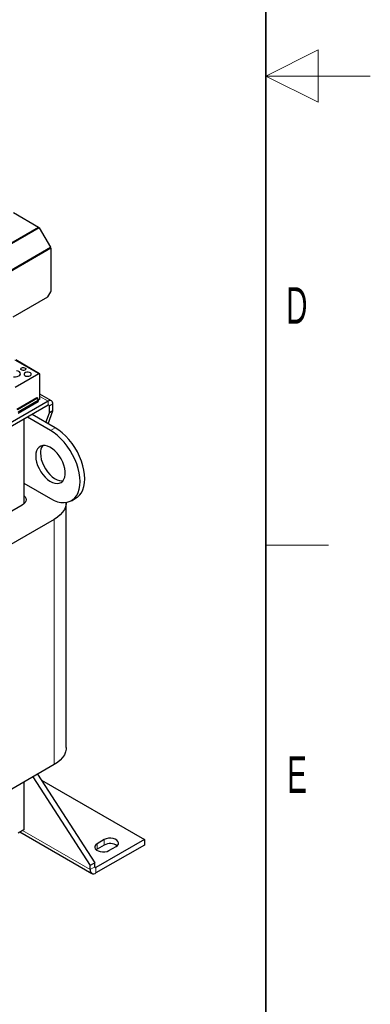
# Model space of a CAD drawing. Header units: millimetres. Extents: x 5 to 418, y 2 to 292.
# Tile 32 of 35: x 384 to 418, y 58 to 153. Entities that reach past the tile are written whole.
import ezdxf

# ---------------------------------------------------------------- set-up
doc = ezdxf.new("R2010")
doc.units = ezdxf.units.MM
doc.layers.add('SLD-0', color=7, linetype='Continuous')
doc.styles.add('SLDTEXTSTYLE0', font='TXT', dxfattribs={"width": 0.605})

msp = doc.modelspace()

# ---------------------------------------------------------------- linework, layer by layer
at = {"color": 7, "linetype": 'Continuous', "lineweight": 25}
for p, q in [((383.825, 134.1473), (386.2278, 132.7603)), ((386.2918, 132.6927), (387.3701, 130.825)), ((387.3966, 130.7357), (387.3966, 126.57)), ((387.1138, 126.0693), (387.39, 126.5477)), ((383.7997, 124.1561), (387.1138, 126.0693)), ((386.3226, 118.7031), (384.0486, 120.0158)), ((386.2426, 118.6951), (383.9799, 117.3889)), ((386.3558, 116.2553), (386.3558, 118.6298)), ((384.1581, 115.3034), (386.0644, 116.4039)), ((384.209, 115.274), (386.1153, 116.3746)), ((384.2769, 115.0567), (386.1832, 116.1572)), ((386.0644, 116.4039), (386.1153, 116.3746)), ((386.3558, 116.2553), (386.1832, 116.1557)), ((386.1832, 116.1572), (386.1832, 116.0218)), ((387.4677, 116.0943), (386.3558, 116.7362)), ((387.1477, 116.0626), (373.345, 108.0945)), ((387.1477, 115.6707), (373.345, 107.7025)), ((384.2769, 114.9213), (386.1832, 116.0218)), ((387.2609, 114.9521), (387.2609, 115.6053)), ((387.6003, 115.148), (387.6003, 115.8013)), ((384.8284, 114.3318), (384.8284, 106.2155)), ((387.374, 113.2538), (385.1676, 114.5275)), ((387.8265, 113.515), (385.6201, 114.7888)), ((386.9243, 114.0359), (387.2609, 114.9521)), ((387.1449, 113.9085), (387.6003, 115.148)), ((387.6003, 115.148), (387.2609, 114.9521)), ((384.8284, 108.191), (387.374, 106.7215)), ((389.3738, 106.5234), (389.8264, 106.7847)), ((384.6587, 106.0943), (375.7407, 100.946)), ((388.885, 82.8391), (388.885, 106.3543)), ((387.7134, 104.7227), (374.137, 96.8852)), ((387.7134, 81.2063), (374.137, 73.3688)), ((386.1234, 80.2884), (391.6166, 71.7934)), ((384.8284, 79.5408), (384.8284, 74.9676)), ((385.6709, 80.0272), (391.1641, 71.5322)), ((386.4951, 79.7137), (396.3684, 74.014)), ((384.8284, 74.9676), (384.2627, 74.641)), ((384.4469, 74.7474), (391.3298, 70.774)), ((396.3684, 74.014), (391.7298, 71.3362)), ((392.5217, 74.014), (391.8429, 73.6221)), ((396.3684, 74.014), (396.3684, 73.4914)), ((396.3684, 73.4914), (391.7298, 70.8136)), ((391.8429, 73.0995), (391.7489, 73.0342)), ((392.5217, 73.4914), (391.8429, 73.0995)), ((392.9743, 72.969), (393.6531, 73.3609)), ((391.6166, 71.7934), (391.1641, 71.5322)), ((391.6166, 71.4015), (391.6166, 71.7934)), ((391.1641, 71.1402), (391.1641, 71.5322))]:
    msp.add_line(p, q, dxfattribs=at)
at = {"color": 7, "linetype": 'Continuous', "lineweight": 18}
for p, q in [((382.3245, 130.507), (386.2278, 132.7603)), ((382.3885, 130.4394), (386.2918, 132.6927)), ((387.3701, 130.825), (383.4669, 128.5717)), ((387.3966, 130.7357), (383.4934, 128.4825)), ((383.9686, 120.0079), (386.2426, 118.6951)), ((384.9965, 119.1166), (384.9965, 119.1946)), ((385.5205, 118.5935), (385.5205, 118.7053)), ((386.3558, 116.5198), (387.1477, 116.0626)), ((387.1477, 115.6707), (387.1477, 116.0626)), ((387.1477, 115.6707), (387.2609, 115.6053)), ((387.6003, 115.8013), (387.2609, 115.6053)), ((387.374, 113.2538), (387.8265, 113.515)), ((387.7134, 81.2063), (387.7134, 104.7227)), ((384.6813, 74.8827), (391.1641, 71.1402)), ((392.5217, 74.014), (392.5217, 73.4914)), ((391.8429, 73.6221), (391.8429, 73.0995)), ((391.1641, 71.1402), (391.6166, 71.4015)), ((391.6166, 71.4015), (391.7298, 71.3362)), ((391.7298, 71.3362), (391.7298, 70.8136))]:
    msp.add_line(p, q, dxfattribs=at)
at = {"color": 7, "linetype": 'Continuous', "lineweight": 25, "flags": 128}
for points in [[(384.5359, 119.1166), (384.5276, 119.1704), (384.5556, 119.222), (384.6156, 119.2635), (384.6986, 119.2885), (384.7919, 119.2933), (384.8812, 119.2772), (384.9531, 119.2425), (384.9965, 119.1946)], [(384.9965, 119.1946), (385.0048, 119.1408), (384.9768, 119.0892), (384.9167, 119.0477), (384.8338, 119.0227), (384.7405, 119.0178), (384.6511, 119.034), (384.5793, 119.0687), (384.5359, 119.1166)], [(383.8278, 118.4104), (384.0073, 118.3988), (384.1828, 118.4234), (384.3331, 118.4812), (384.4402, 118.5652), (384.491, 118.6652), (384.4795, 118.7692), (384.4071, 118.8647), (384.2825, 118.9402), (384.1206, 118.9865)], [(385.5205, 118.7053), (385.4583, 118.774), (385.3554, 118.8237), (385.2273, 118.8469), (385.0936, 118.84), (384.9747, 118.8041), (384.8886, 118.7446), (384.8484, 118.6707), (384.8604, 118.5935)], [(384.8604, 118.5935), (384.9226, 118.5248), (385.0255, 118.4751), (385.1536, 118.452), (385.2873, 118.4589), (385.4062, 118.4948), (385.4923, 118.5542), (385.5325, 118.6282), (385.5205, 118.7053)], [(389.8264, 106.7847), (389.9437, 106.8608), (390.1543, 107.0497), (390.331, 107.2852), (390.4712, 107.564), (390.5728, 107.8819), (390.6343, 108.2343), (390.655, 108.6161), (390.6343, 109.0217), (390.5728, 109.4452), (390.4712, 109.8804), (390.331, 110.321), (390.1543, 110.7605), (389.9437, 111.1926), (389.7021, 111.6109), (389.4333, 112.0093), (389.141, 112.3821), (388.8295, 112.7238), (388.5034, 113.0294), (388.1675, 113.2944), (387.8265, 113.515)], [(387.374, 106.7215), (387.7149, 106.5485), (388.0509, 106.4256), (388.377, 106.3547), (388.6884, 106.3368), (388.9807, 106.3721), (389.2496, 106.4601), (389.4911, 106.5996), (389.7017, 106.7885), (389.8784, 107.024), (390.0186, 107.3027), (390.1202, 107.6206), (390.1818, 107.973), (390.2024, 108.3548), (390.1818, 108.7604), (390.1202, 109.1839), (390.0186, 109.6191), (389.8784, 110.0597), (389.7017, 110.4992), (389.4911, 110.9313), (389.2496, 111.3496), (388.9807, 111.7481), (388.6884, 112.1209), (388.377, 112.4625), (388.0509, 112.7681), (387.7149, 113.0332), (387.374, 113.2538)], [(385.9598, 110.804), (385.9801, 110.5163), (386.0406, 110.2134), (386.1394, 109.9039), (386.2737, 109.5969), (386.4397, 109.3011), (386.6325, 109.0251), (386.8467, 108.7767), (387.076, 108.5632), (387.314, 108.3907), (387.5536, 108.2641), (387.7881, 108.1871), (388.0107, 108.1619), (388.2149, 108.1892), (388.395, 108.2682), (388.5457, 108.3967), (388.6627, 108.571), (388.7426, 108.7861), (388.7831, 109.0357), (388.7831, 109.3127), (388.7426, 109.6091), (388.6627, 109.9164), (388.5457, 110.2257), (388.395, 110.5282), (388.2149, 110.8152), (388.0107, 111.0783), (387.7881, 111.3101), (387.5536, 111.5038), (387.314, 111.6539), (387.076, 111.7561), (386.8467, 111.8074), (386.6325, 111.8063), (386.4397, 111.7529), (386.2737, 111.6488), (386.1394, 111.4968), (386.0406, 111.3015), (385.9801, 111.0683), (385.9598, 110.804)], [(386.4123, 111.0653), (386.4327, 110.7776), (386.4931, 110.4746), (386.5919, 110.1652), (386.7262, 109.8581), (386.8922, 109.5624), (387.0851, 109.2863), (387.2992, 109.038), (387.5286, 108.8245), (387.7665, 108.6519), (388.0062, 108.5253), (388.2407, 108.4483), (388.4632, 108.4231), (388.5743, 108.4311)], [(384.8284, 107.018), (384.9362, 106.8995), (385.009, 106.7609), (385.0336, 106.6168), (385.009, 106.4726), (384.9362, 106.334), (384.8179, 106.2062), (384.6587, 106.0943)], [(388.885, 106.3555), (388.8777, 106.2161), (388.8195, 105.9393), (388.7039, 105.6685), (388.5326, 105.4078), (388.3081, 105.1609), (388.0337, 104.9314), (387.7134, 104.7227)], [(388.885, 82.8391), (388.8777, 82.6997), (388.8195, 82.4229), (388.7039, 82.1521), (388.5326, 81.8914), (388.3081, 81.6445), (388.0337, 81.415), (387.7134, 81.2063)], [(393.6531, 73.3609), (393.7896, 73.4661), (393.8691, 73.5892), (393.8854, 73.7204), (393.837, 73.8488), (393.7278, 73.9642), (393.5668, 74.0571), (393.367, 74.1201), (393.1445, 74.1481), (392.9174, 74.1387), (392.704, 74.0928), (392.5217, 74.014)], [(391.8429, 73.6221), (391.7065, 73.5169), (391.6269, 73.3937), (391.6106, 73.2626), (391.659, 73.1341), (391.7682, 73.0188), (391.9292, 72.9258), (392.129, 72.8628), (392.3515, 72.8349), (392.5786, 72.8443), (392.792, 72.8902), (392.9743, 72.969)]]:
    msp.add_lwpolyline(points, dxfattribs=at)
at = {"color": 7, "linetype": 'Continuous', "lineweight": 25}
for centre, radius, start, end in [((386.13, 132.6036), 0.1847, 28.855609, 58.045328), ((387.212, 130.7294), 0.1847, 1.956499, 31.143728), ((387.3505, 126.5716), 0.0462, 328.856272, 358.043501), ((386.2868, 118.641), 0.0699, 350.785963, 129.203285), ((386.5478, 116.3903), 0.4327, 182.087561, 212.5991), ((387.3244, 115.846), 0.2795, 350.785963, 129.203285), ((387.1919, 115.6165), 0.0699, 350.785963, 129.203285), ((387.5673, 111.1324), 1.1569, 144.427087, 183.327463), ((393.0815, 72.4649), 1.1691, 55.297885, 118.60389), ((391.5089, 71.0843), 0.3494, 170.785963, 309.203285), ((391.6856, 71.3903), 0.0699, 170.785963, 309.203285)]:
    msp.add_arc(centre, radius, start, end, dxfattribs=at)
at = {"layer": 'SLD-0', "lineweight": 35}
msp.add_line((408, 12), (408, 282.5), dxfattribs=at)
at = {"layer": 'SLD-0', "color": 7, "linetype": 'Continuous', "lineweight": 18}
for p, q in [((413, 149.75), (408, 147.25)), ((413, 144.75), (413, 149.75)), ((418, 147.25), (408, 147.25)), ((408, 147.25), (413, 144.75))]:
    msp.add_line(p, q, dxfattribs=at)
at = {"layer": 'SLD-0', "lineweight": 18}
msp.add_line((408, 102.25), (414, 102.25), dxfattribs=at)

# ---------------------------------------------------------------- texts
at = {"layer": 'SLD-0', "char_height": 3.5, "attachment_point": 2, "style": 'SLDTEXTSTYLE0'}
for s, insert in [('D', (410.9597, 127.0011)), ('E', (410.9816, 82.0011))]:
    msp.add_mtext(s, dxfattribs=dict(at, insert=insert))

doc.saveas('drawing.dxf')
